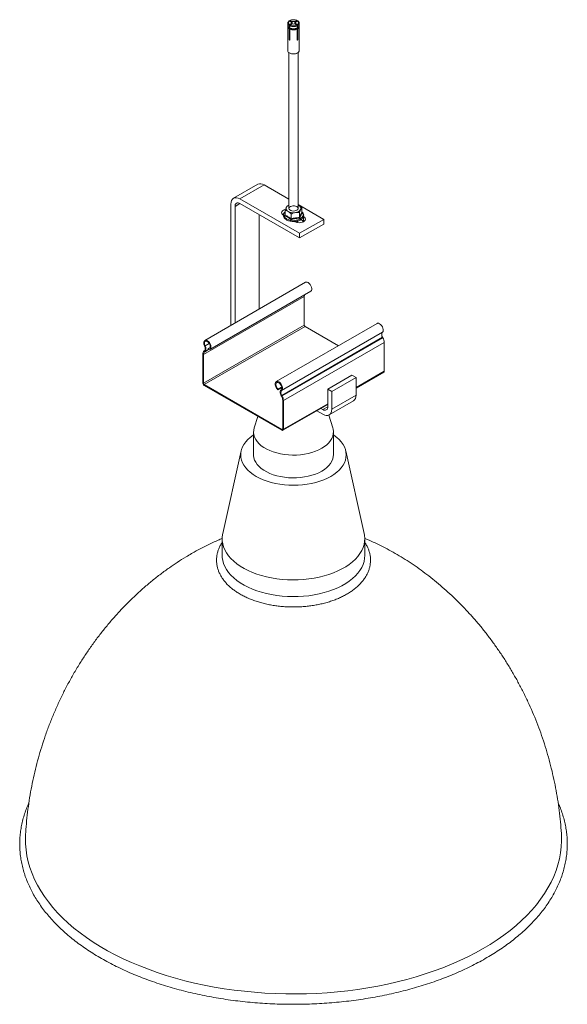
# Model space of a CAD drawing. Header units: millimetres. Extents: x 350 to 1728, y -323 to 1748.
# Tile 1 of 3: x 350 to 830, y -323 to 541. Entities that reach past the tile are written whole.
import ezdxf

# ---------------------------------------------------------------- set-up
doc = ezdxf.new("R2010")
doc.units = ezdxf.units.MM

msp = doc.modelspace()

# ---------------------------------------------------------------- linework, layer by layer
at = {"color": 7, "linetype": 'Continuous', "lineweight": 15}
for p, q in [((584.76, 537.79), (584.76, 535.82)), ((585.88, 533.99), (585.88, 535.96)), ((587.95, 538.83), (586.24, 539.82)), ((587.95, 537.56), (586.24, 536.57)), ((586.59, 539.61), (586.59, 540.02)), ((588.66, 539.23), (586.95, 540.22)), ((588.66, 537.15), (586.95, 536.16)), ((592.56, 540.22), (590.85, 539.23)), ((592.56, 536.16), (590.85, 537.15)), ((593.27, 539.82), (591.56, 538.83)), ((593.27, 536.57), (591.56, 537.56)), ((592.92, 540.02), (592.92, 539.61)), ((593.63, 535.96), (593.63, 533.99)), ((594.76, 535.82), (594.76, 537.79)), ((584.76, 534.85), (584.76, 513.78)), ((585.94, 533.94), (585.68, 534.15)), ((585.88, 523.71), (585.88, 533.03)), ((586.08, 533.83), (586.08, 533.42)), ((586.59, 535.55), (586.59, 533.58)), ((586.59, 532.62), (586.59, 523.3)), ((586.79, 533.01), (586.79, 533.42)), ((592.72, 533.42), (592.72, 533.01)), ((592.92, 533.58), (592.92, 535.55)), ((592.92, 523.3), (592.92, 532.62)), ((593.43, 533.83), (593.58, 533.94)), ((593.43, 533.42), (593.43, 533.83)), ((593.84, 534.15), (593.57, 533.94)), ((593.63, 533.03), (593.63, 523.71)), ((594.76, 513.78), (594.76, 534.85)), ((585.76, 512.05), (585.76, 375.29)), ((593.76, 375.29), (593.76, 512.05)), ((558.45, 396.45), (537.23, 384.21)), ((563.95, 395.91), (542.73, 383.66)), ((585.76, 383.32), (563.95, 395.91)), ((595.06, 353.45), (542.73, 383.66)), ((534.96, 379.17), (534.96, 272.78)), ((538.49, 274.82), (538.49, 377.13)), ((542.73, 379.58), (595.06, 349.37)), ((582.51, 372.35), (582.41, 372.26)), ((582.51, 369.22), (582.51, 373.52)), ((584.45, 377.7), (585.76, 378.27)), ((616.27, 365.7), (593.76, 378.7)), ((593.76, 378.25), (594.35, 377.95)), ((595.06, 367.28), (595.06, 371.58)), ((597.01, 371.46), (597.01, 375.76)), ((559.7, 287.07), (559.7, 369.78)), ((580.59, 369.58), (580.84, 369.73)), ((587.81, 366.16), (587.81, 370.46)), ((590.44, 363.87), (590.82, 363.66)), ((595.06, 353.45), (616.27, 365.7)), ((596.15, 365.48), (598.59, 364.07)), ((597.03, 371.36), (597.38, 371.11)), ((598.59, 364.07), (598.59, 368.15)), ((598.59, 364.07), (598.92, 363.86)), ((598.63, 363.7), (598.67, 364)), ((616.27, 361.62), (616.27, 365.7)), ((595.06, 349.37), (616.27, 361.62)), ((595.06, 349.37), (595.06, 353.45)), ((600.33, 310.53), (511.94, 259.5)), ((516.49, 251.62), (604.88, 302.64)), ((510.84, 247.13), (599.23, 298.16)), ((599.23, 272.97), (599.23, 298.16)), ((510.84, 221.95), (599.23, 272.97)), ((511.55, 220.72), (599.94, 271.75)), ((663.02, 274.34), (574.63, 223.31)), ((629.24, 254.84), (599.94, 271.75)), ((579.38, 215.57), (667.77, 266.6)), ((579.51, 211.16), (667.9, 262.19)), ((579.75, 210.73), (668.14, 261.75)), ((667.9, 262.19), (668.14, 261.75)), ((512.23, 254.8), (511.74, 254.62)), ((514.89, 252.29), (516.71, 253.35)), ((514.89, 252.29), (515.05, 251.49)), ((580.92, 206.68), (669.31, 257.7)), ((669.31, 257.7), (669.31, 232.52)), ((510.84, 247.13), (510.21, 247.5)), ((510.21, 222.32), (510.21, 247.5)), ((510.84, 221.95), (510.84, 247.13)), ((511.37, 250.2), (511.62, 250.35)), ((511.37, 250.2), (511.83, 249.43)), ((512.08, 249.58), (511.62, 250.35)), ((511.83, 249.43), (512.08, 249.58)), ((619.81, 216.69), (641.02, 228.93)), ((623.34, 214.64), (644.56, 226.89)), ((644.56, 226.89), (641.02, 228.93)), ((644.56, 217.59), (668.91, 231.65)), ((644.56, 211.38), (644.56, 226.89)), ((510.21, 222.32), (510.84, 221.95)), ((579.57, 181.45), (511.55, 220.72)), ((511.55, 220.72), (511.55, 219.99)), ((579.57, 180.72), (511.55, 219.99)), ((576.07, 216.26), (579.47, 218.23)), ((576.07, 216.26), (576.24, 216.88)), ((576.24, 216.88), (579.4, 218.7)), ((578.89, 216.32), (579.38, 215.57)), ((619.81, 216.69), (619.81, 201.17)), ((623.34, 214.64), (619.81, 216.69)), ((579.51, 211.16), (579.05, 210.92)), ((579.05, 210.92), (579.29, 210.49)), ((579.29, 210.49), (579.75, 210.73)), ((579.51, 211.16), (579.75, 210.73)), ((623.34, 199.13), (623.34, 214.64)), ((623.34, 199.13), (644.56, 211.38)), ((580.92, 206.68), (580.28, 207.04)), ((580.28, 207.04), (580.28, 181.86)), ((580.52, 180.63), (619.81, 203.3)), ((580.92, 206.68), (580.92, 181.5)), ((615.57, 198.72), (613.72, 199.79)), ((621.07, 194.09), (642.28, 206.34)), ((558.59, 192.83), (555.35, 182.78)), ((610.18, 197.75), (615.57, 194.64)), ((624.16, 182.78), (620.59, 193.86)), ((579.57, 180.72), (579.57, 181.45)), ((580.28, 181.86), (580.92, 181.5)), ((554.76, 179.08), (554.76, 159.07)), ((624.76, 159.07), (624.76, 179.08)), ((543.93, 162.48), (527.77, 90.03)), ((651.74, 90.03), (635.58, 162.48)), ((527.26, 85.42), (527.26, 70.72)), ((652.26, 70.72), (652.26, 85.42))]:
    msp.add_line(p, q, dxfattribs=at)
at = {"color": 8, "linetype": 'Continuous', "lineweight": 15}
for p, q in [((586.59, 524.12), (585.88, 523.71)), ((593.63, 523.71), (592.92, 524.12)), ((542.73, 379.58), (538.49, 377.13)), ((511.83, 249.43), (515.31, 251.43)), ((512.08, 249.58), (515.29, 251.44)), ((512.23, 254.8), (515.87, 256.9)), ((644.56, 218.23), (669.31, 232.52)), ((580.92, 181.5), (619.81, 203.95)), ((615.57, 198.72), (619.81, 201.17)), ((579.57, 181.45), (580.28, 181.86))]:
    msp.add_line(p, q, dxfattribs=at)
at = {"color": 7, "linetype": 'Continuous', "lineweight": 15, "flags": 128}
for points in [[(586.22, 511.74), (587.31, 511.26), (588.57, 510.97), (589.93, 510.89), (591.27, 511.03), (592.5, 511.37), (593.52, 511.88), (594.27, 512.54), (594.68, 513.29), (594.76, 513.78)], [(542.73, 383.66), (541.22, 384.36), (539.76, 384.7), (538.41, 384.64), (537.23, 384.21), (536.27, 383.4), (535.55, 382.26), (535.1, 380.84), (534.96, 379.17)], [(582.84, 374.58), (582.06, 374.37), (580.92, 373.86), (580.04, 373.21), (579.49, 372.44), (579.31, 371.62), (579.49, 370.8), (580.04, 370.03), (580.92, 369.37)], [(585.89, 375.89), (585.76, 375.21), (585.98, 374.53), (586.54, 373.92), (587.38, 373.44), (588.43, 373.11), (589.61, 372.99), (590.79, 373.06), (591.88, 373.34), (592.79, 373.79), (593.42, 374.37), (593.73, 375.04), (593.69, 375.72), (593.29, 376.37), (592.58, 376.93), (591.63, 377.34), (590.5, 377.56), (589.31, 377.59), (588.16, 377.41), (587.15, 377.04), (586.37, 376.52), (585.89, 375.89)], [(590.82, 363.66), (591.96, 363.15), (593.28, 362.84), (594.71, 362.73), (596.13, 362.84), (597.46, 363.15), (598.59, 363.66), (599.47, 364.32), (600.02, 365.08), (600.21, 365.9), (600.02, 366.73), (599.47, 367.49), (598.59, 368.15)], [(600.33, 310.53), (600.93, 310.72), (601.77, 310.66), (602.68, 310.26), (603.58, 309.56), (604.41, 308.62), (605.09, 307.52), (605.56, 306.34), (605.8, 305.18), (605.78, 304.14), (605.5, 303.29), (604.99, 302.71), (604.88, 302.64)], [(663.02, 274.34), (663.49, 274.52), (664.32, 274.5), (665.22, 274.15), (666.13, 273.5), (666.97, 272.6), (667.68, 271.52), (668.19, 270.34), (668.47, 269.17), (668.49, 268.1), (668.25, 267.22), (667.77, 266.6)], [(511.74, 254.62), (511.26, 255.79), (511.03, 256.95), (511.05, 258), (511.32, 258.85), (511.84, 259.43), (512.54, 259.7), (513.38, 259.63), (514.29, 259.23), (515.2, 258.54), (516.02, 257.6), (516.7, 256.5), (517.18, 255.32), (517.41, 254.16), (517.39, 253.11), (517.11, 252.27), (516.6, 251.69), (515.89, 251.42), (515.05, 251.49)], [(511.62, 250.35), (511.94, 250.63), (512.18, 251.02), (512.33, 251.49), (512.39, 252.05), (512.36, 252.65), (512.24, 253.3), (512.03, 253.96), (511.74, 254.62)], [(512.23, 254.8), (511.81, 255.87), (511.64, 256.9), (511.73, 257.79), (512.08, 258.46), (512.64, 258.83), (513.37, 258.86), (514.19, 258.56), (515, 257.95), (515.74, 257.09), (516.32, 256.08), (516.69, 255.01), (516.8, 254), (516.65, 253.15), (516.25, 252.55), (515.64, 252.25), (514.89, 252.29)], [(512.08, 249.58), (512.47, 249.93), (512.76, 250.4), (512.95, 250.98), (513.03, 251.65), (512.99, 252.4), (512.85, 253.19), (512.59, 254), (512.23, 254.8)], [(576.07, 216.26), (575.23, 217.17), (574.52, 218.25), (574.01, 219.42), (573.73, 220.59), (573.71, 221.66), (573.95, 222.54), (574.43, 223.17), (575.1, 223.49), (575.93, 223.48), (576.83, 223.13), (577.74, 222.48), (578.58, 221.57), (579.29, 220.49), (579.8, 219.32), (580.08, 218.15), (580.1, 217.08), (579.86, 216.2), (579.38, 215.57)], [(576.24, 216.88), (575.48, 217.71), (574.88, 218.7), (574.48, 219.77), (574.32, 220.79), (574.44, 221.67), (574.8, 222.32), (575.38, 222.66), (576.12, 222.66), (576.94, 222.33), (577.75, 221.7), (578.48, 220.82), (579.04, 219.8), (579.39, 218.74), (579.48, 217.74), (579.31, 216.9), (578.89, 216.32)], [(578.89, 216.32), (578.54, 215.93), (578.28, 215.42), (578.13, 214.8), (578.09, 214.09), (578.17, 213.33), (578.36, 212.53), (578.66, 211.72), (579.05, 210.92)], [(615.57, 194.64), (617.08, 193.94), (618.54, 193.6), (619.89, 193.66), (621.07, 194.09), (622.03, 194.9), (622.75, 196.03), (623.19, 197.46), (623.34, 199.13)], [(555.35, 182.78), (555.31, 182.64), (554.86, 180.61), (554.77, 178.57), (555.04, 176.53), (555.66, 174.51), (556.64, 172.54), (557.95, 170.64), (559.59, 168.83), (561.55, 167.12), (563.79, 165.53), (566.29, 164.09), (569.04, 162.79), (572, 161.67), (575.14, 160.72), (578.44, 159.96), (581.84, 159.4), (585.33, 159.04), (588.87, 158.88), (592.41, 158.93), (595.93, 159.19), (599.38, 159.65), (602.74, 160.32), (605.96, 161.17), (609.02, 162.21), (611.87, 163.42), (614.5, 164.79), (616.88, 166.31), (618.98, 167.96), (620.78, 169.72), (622.26, 171.58), (623.41, 173.52), (624.21, 175.51), (624.66, 177.54), (624.74, 179.59), (624.48, 181.63), (624.16, 182.78)], [(554.76, 176.48), (554.36, 176.22), (551.91, 174.37), (549.75, 172.41), (547.88, 170.35), (546.34, 168.2), (545.13, 165.98), (544.26, 163.7), (543.73, 161.4), (543.56, 159.07), (543.73, 156.75), (544.26, 154.44), (545.13, 152.17), (546.34, 149.95), (547.88, 147.8), (549.75, 145.74), (551.91, 143.78), (554.36, 141.93), (557.09, 140.21), (560.06, 138.64), (563.26, 137.23), (566.66, 135.98), (570.23, 134.9), (573.95, 134.01), (577.8, 133.31), (581.73, 132.81), (585.73, 132.5), (589.76, 132.4), (593.78, 132.5), (597.78, 132.81), (601.71, 133.31), (605.56, 134.01), (609.28, 134.9), (612.86, 135.98), (616.26, 137.23), (619.45, 138.64), (622.42, 140.21), (625.15, 141.93), (627.6, 143.78), (629.77, 145.74), (631.63, 147.8), (633.17, 149.95), (634.38, 152.17), (635.25, 154.44), (635.78, 156.75), (635.96, 159.07), (635.78, 161.4), (635.25, 163.7), (634.38, 165.98), (633.17, 168.2), (631.63, 170.35), (629.77, 172.41), (627.6, 174.37), (625.15, 176.22), (624.76, 176.48)], [(554.76, 159.07), (554.77, 158.56), (555.04, 156.52), (555.66, 154.51), (556.64, 152.54), (557.95, 150.64), (559.59, 148.82), (561.55, 147.11), (563.79, 145.53), (566.29, 144.08), (569.04, 142.79), (572, 141.66), (575.14, 140.71), (578.44, 139.95), (581.84, 139.39), (585.33, 139.03), (588.87, 138.88), (592.41, 138.93), (595.93, 139.19), (599.38, 139.65), (602.74, 140.31), (605.96, 141.16), (609.02, 142.2), (611.87, 143.41), (614.5, 144.79), (616.88, 146.31), (618.98, 147.95), (620.78, 149.72), (622.26, 151.58), (623.41, 153.52), (624.21, 155.51), (624.66, 157.54), (624.76, 159.07)], [(527.77, 90.03), (527.59, 89.17), (527.28, 86.45), (527.33, 83.72), (527.73, 80.99), (528.49, 78.3), (529.59, 75.64), (531.05, 73.05), (532.84, 70.52), (534.95, 68.08), (537.38, 65.73), (540.11, 63.5), (543.13, 61.4), (546.41, 59.43), (549.94, 57.61), (553.69, 55.95), (557.66, 54.46), (561.8, 53.15), (566.11, 52.02), (570.56, 51.09), (575.11, 50.35), (579.75, 49.81), (584.44, 49.47), (589.16, 49.34), (593.89, 49.42), (598.6, 49.7), (603.25, 50.19), (607.83, 50.88), (612.3, 51.77), (616.65, 52.85), (620.84, 54.12), (624.85, 55.56), (628.66, 57.18), (632.25, 58.96), (635.59, 60.89), (638.67, 62.96), (641.48, 65.16), (643.98, 67.48), (646.18, 69.9), (648.05, 72.41), (649.59, 74.99), (650.78, 77.63), (651.63, 80.32), (652.12, 83.03), (652.25, 85.76), (652.03, 88.49), (651.74, 90.03)], [(527.26, 70.72), (527.33, 69.02), (527.73, 66.3), (528.49, 63.6), (529.59, 60.95), (531.05, 58.35), (532.84, 55.82), (534.95, 53.38), (537.38, 51.03), (540.11, 48.8), (543.13, 46.7), (546.41, 44.73), (549.94, 42.91), (553.69, 41.26), (557.66, 39.77), (561.8, 38.45), (566.11, 37.32), (570.56, 36.39), (575.11, 35.65), (579.75, 35.11), (584.44, 34.77), (589.16, 34.65), (593.89, 34.72), (598.6, 35.01), (603.25, 35.49), (607.83, 36.18), (612.3, 37.07), (616.65, 38.15), (620.84, 39.42), (624.85, 40.87), (628.66, 42.48), (632.25, 44.26), (635.59, 46.19), (638.67, 48.27), (641.48, 50.47), (643.98, 52.78), (646.18, 55.2), (648.05, 57.71), (649.59, 60.29), (650.78, 62.93), (651.63, 65.62), (652.12, 68.34), (652.26, 70.72)], [(354.91, -173.39), (354.77, -177.01), (354.86, -182.27), (355.3, -187.52), (356.09, -192.76), (357.24, -197.98), (358.73, -203.17), (360.58, -208.33), (362.76, -213.43), (365.29, -218.49), (368.16, -223.48), (371.36, -228.41), (374.89, -233.26), (378.74, -238.03), (382.91, -242.71), (387.39, -247.29), (392.17, -251.77), (397.26, -256.13), (402.63, -260.38), (408.28, -264.51), (414.21, -268.51), (420.39, -272.37), (426.84, -276.09), (433.53, -279.66), (440.45, -283.09), (447.6, -286.35), (454.97, -289.45), (462.53, -292.38), (470.29, -295.15), (478.23, -297.73), (486.33, -300.14), (494.59, -302.36), (502.99, -304.4), (511.53, -306.25), (520.18, -307.9), (528.93, -309.36), (537.78, -310.62), (546.71, -311.69), (555.7, -312.55), (564.74, -313.21), (573.82, -313.67), (582.92, -313.93), (592.03, -313.98), (601.14, -313.82), (610.24, -313.47), (619.3, -312.91), (628.32, -312.14), (637.28, -311.18), (646.17, -310.02), (654.97, -308.66), (663.67, -307.1), (672.27, -305.35), (680.74, -303.4), (689.07, -301.27), (697.26, -298.96), (705.28, -296.46), (713.13, -293.79), (720.79, -290.94), (728.25, -287.92), (735.51, -284.74), (742.55, -281.39), (749.36, -277.9), (755.93, -274.25), (762.24, -270.46), (768.3, -266.53), (774.09, -262.46), (779.61, -258.27), (784.83, -253.96), (789.77, -249.54), (794.4, -245.01), (798.73, -240.38), (802.74, -235.65), (806.43, -230.84), (809.79, -225.95), (812.83, -220.99), (815.53, -215.97), (817.89, -210.89), (819.9, -205.75), (821.57, -200.58), (822.89, -195.38), (823.86, -190.14), (824.48, -184.9), (824.75, -179.64), (824.66, -174.38), (824.6, -173.39)]]:
    msp.add_lwpolyline(points, dxfattribs=at)
at = {"color": 8, "linetype": 'Continuous', "lineweight": 15, "flags": 128}
for points in [[(581.5, 371.02), (581.22, 370), (581.32, 368.97), (581.78, 367.97), (582.59, 367.06), (583.72, 366.25), (585.1, 365.61), (586.69, 365.14), (588.42, 364.87), (590.2, 364.82), (591.97, 364.98), (593.63, 365.35), (595.13, 365.91), (596.4, 366.64), (597.37, 367.5), (598.01, 368.46), (598.29, 369.48), (598.19, 370.51), (597.73, 371.51), (597.01, 372.35)], [(582.41, 372.26), (582.14, 371.98), (581.5, 371.02)], [(598.07, 364.37), (597.8, 363.43), (597.71, 363.24)]]:
    msp.add_lwpolyline(points, dxfattribs=at)
at = {"color": 8, "linetype": 'Continuous', "lineweight": 15}
for centre, radius, start, end in [((586.98, 537.89), 2.22, 181.67114, 240.55198), ((592.43, 537.97), 2.34, 300.86277, 354.52855)]:
    msp.add_arc(centre, radius, start, end, dxfattribs=at)
at = {"color": 7, "linetype": 'Continuous', "lineweight": 15}
for centre, radius, start, end in [((587.07, 535.99), 2.32, 184.19304, 239.22738), ((587.14, 538.19), 1.85, 119.02923, 240.97075), ((589.76, 533.66), 7.14, 66.82492, 113.17508), ((589.76, 542.73), 7.14, 246.82493, 293.17505), ((588.47, 538.19), 0.817, 129.1864, 230.81364), ((588.6, 538.06), 0.859, 131.89632, 171.00104), ((589.76, 535.96), 3.45, 71.46936, 108.53062), ((589.76, 540.42), 3.45, 251.46931, 288.53068), ((589.76, 535.97), 3.3, 71.89904, 108.101), ((590.91, 538.06), 0.859, 8.99855, 48.10372), ((591.04, 538.19), 0.817, 309.18628, 50.81377), ((592.37, 538.19), 1.85, 299.02931, 60.97076), ((592.44, 535.99), 2.32, 300.77259, 355.80702), ((586.9, 534.89), 2.12, 167.75929, 241.45936), ((587.01, 535.02), 2.16, 174.34129, 240.23811), ((587.29, 535.37), 2.3, 193.64267, 238.1308), ((589.76, 542.8), 7.91, 246.40959, 293.5904), ((589.76, 540.83), 7.91, 246.40959, 293.5904), ((589.76, 539.86), 7.91, 246.40959, 293.5904), ((589.76, 540.67), 7.79, 246.46934, 293.53065), ((589.76, 539.87), 7.79, 246.46934, 293.53065), ((589.76, 540.29), 7.48, 246.62733, 293.37265), ((589.76, 539.88), 7.48, 246.62733, 293.37265), ((592.22, 535.37), 2.3, 301.86962, 346.35685), ((592.54, 534.99), 2.12, 298.99356, 6.42705), ((592.57, 534.91), 2.16, 299.33399, 11.4473), ((587.24, 514.01), 2.49, 185.38282, 245.93734), ((589.75, 518.24), 7.4, 242.11056, 298.23076), ((560.72, 391.41), 5.53, 54.38247, 114.30716), ((541.08, 377.55), 2.62, 50.7967, 189.21401), ((586.17, 375.31), 2.86, 160.53899, 249.25795), ((587.39, 374.08), 4.48, 111.37896, 150.78833), ((589.75, 381.5), 9.98, 242.64283, 279.7711), ((591.08, 377.59), 5.93, 273.4334, 326.56123), ((593.34, 375.27), 2.86, 340.53899, 69.25791), ((591.48, 365.13), 2.37, 295.48538, 341.80942), ((602.78, 298.23), 3.55, 158.55338, 181.12223), ((600.77, 273.04), 1.54, 182.60562, 237.39432), ((670.82, 264.48), 3.72, 145.23623, 218.04572), ((660.72, 257.42), 8.59, 1.87735, 30.28284), ((513.26, 247.78), 3.07, 128.00993, 185.25614), ((513.44, 247.37), 2.61, 128.00989, 185.25616), ((668.4, 232.41), 0.911, 304.05736, 7.25454), ((513.12, 222.45), 2.92, 182.60549, 237.39447), ((512.38, 222.02), 1.54, 182.60562, 237.39432), ((582.43, 213.45), 3.72, 145.23623, 218.04572), ((572.99, 206.81), 7.3, 1.87726, 30.28303), ((572.34, 206.4), 8.59, 1.87735, 30.28284), ((639.32, 210.71), 5.27, 304.05726, 7.25492), ((617.22, 200.75), 2.62, 230.79672, 9.21404), ((579.85, 181.79), 0.437, 230.79727, 9.21348), ((580.1, 181.36), 0.83, 230.79677, 9.21398)]:
    msp.add_arc(centre, radius, start, end, dxfattribs=at)
for points, knots in [([(586.01, 539.86), (585.87, 539.75), (585.45, 539.43), (585, 538.83), (584.74, 538.23), (584.78, 537.91), (584.79, 537.84)], [0, 0, 0, 0, 0.200599, 0.579758, 0.909525, 1, 1, 1, 1]), ([(586.24, 536.57), (586.2, 536.54), (586.12, 536.49), (586.01, 536.36), (585.93, 536.21), (585.89, 536.07), (585.89, 535.99), (585.88, 535.96)], [0, 0, 0, 0, 0.216243, 0.432518, 0.648093, 0.862491, 1, 1, 1, 1]), ([(585.98, 539.83), (586, 539.84), (586.05, 539.87), (586.15, 539.86), (586.21, 539.83), (586.24, 539.82)], [0, 0, 0, 0, 0.3272025, 0.7287236, 1, 1, 1, 1]), ([(586.95, 540.22), (586.91, 540.24), (586.83, 540.28), (586.72, 540.27), (586.64, 540.21), (586.6, 540.12), (586.59, 540.05), (586.59, 540.02)], [0, 0, 0, 0, 0.216241, 0.432517, 0.648094, 0.862491, 1, 1, 1, 1]), ([(586.59, 535.55), (586.6, 535.6), (586.6, 535.69), (586.66, 535.85), (586.75, 536), (586.85, 536.1), (586.92, 536.15), (586.95, 536.16)], [0, 0, 0, 0, 0.2132623, 0.4265022, 0.6401952, 0.8549246, 1, 1, 1, 1]), ([(590.1, 540.86), (590.03, 540.87), (589.55, 540.92), (588.64, 540.83), (587.53, 540.61), (586.93, 540.35), (586.66, 540.23)], [0, 0, 0, 0, 0.055357, 0.397171, 0.739928, 1, 1, 1, 1]), ([(587.92, 537.65), (587.95, 537.92), (587.98, 538.27), (588.02, 538.62), (588.02, 538.69)], [0, 0, 0, 0, 0.773085, 1, 1, 1, 1]), ([(587.95, 538.83), (587.96, 538.82), (587.98, 538.81), (588, 538.78), (588.02, 538.75), (588.03, 538.72), (588.02, 538.7), (588.02, 538.69)], [0, 0, 0, 0, 0.209227, 0.418584, 0.625171, 0.825768, 1, 1, 1, 1]), ([(588.02, 537.51), (588.02, 537.52), (588.02, 537.54), (588.02, 537.56), (588, 537.57), (587.98, 537.57), (587.96, 537.56), (587.95, 537.56)], [0, 0, 0, 0, 0.193096, 0.386111, 0.581165, 0.781618, 1, 1, 1, 1]), ([(588.02, 537.51), (588.02, 537.42), (587.99, 537.16), (587.97, 536.91), (587.96, 536.75)], [0, 0, 0, 0, 0.3601998, 1, 1, 1, 1]), ([(588.73, 539.1), (588.72, 539.02), (588.66, 538.35), (588.59, 537.67), (588.53, 537.08)], [0, 0, 0, 0, 0.1168, 1, 1, 1, 1]), ([(588.73, 539.1), (588.73, 539.11), (588.73, 539.13), (588.72, 539.16), (588.71, 539.19), (588.68, 539.22), (588.67, 539.23), (588.66, 539.23)], [0, 0, 0, 0, 0.1930947, 0.3861069, 0.5811597, 0.7816175, 1, 1, 1, 1]), ([(592.85, 540.23), (592.67, 540.31), (592.15, 540.54), (591.22, 540.79), (590.45, 540.84), (590.1, 540.86)], [0, 0, 0, 0, 0.223899, 0.646475, 1, 1, 1, 1]), ([(590.85, 539.23), (590.84, 539.23), (590.83, 539.22), (590.81, 539.19), (590.79, 539.16), (590.78, 539.13), (590.78, 539.11), (590.78, 539.1)], [0, 0, 0, 0, 0.209224, 0.418585, 0.625169, 0.825768, 1, 1, 1, 1]), ([(590.98, 537.08), (590.92, 537.64), (590.86, 538.32), (590.79, 538.99), (590.78, 539.1)], [0, 0, 0, 0, 0.8366448, 1, 1, 1, 1]), ([(591.49, 538.69), (591.49, 538.7), (591.49, 538.72), (591.5, 538.75), (591.51, 538.78), (591.53, 538.81), (591.55, 538.82), (591.56, 538.83)], [0, 0, 0, 0, 0.193096, 0.386111, 0.581165, 0.781618, 1, 1, 1, 1]), ([(591.49, 538.69), (591.5, 538.58), (591.53, 538.25), (591.57, 537.91), (591.59, 537.68)], [0, 0, 0, 0, 0.325714, 1, 1, 1, 1]), ([(591.56, 537.56), (591.55, 537.56), (591.53, 537.57), (591.51, 537.57), (591.5, 537.56), (591.49, 537.54), (591.49, 537.52), (591.49, 537.51)], [0, 0, 0, 0, 0.2092303, 0.41859, 0.6251651, 0.8257657, 1, 1, 1, 1]), ([(591.56, 536.75), (591.54, 536.91), (591.52, 537.17), (591.5, 537.42), (591.49, 537.51)], [0, 0, 0, 0, 0.655818, 1, 1, 1, 1]), ([(592.92, 540.02), (592.92, 540.06), (592.91, 540.15), (592.85, 540.24), (592.76, 540.28), (592.66, 540.27), (592.59, 540.24), (592.56, 540.22)], [0, 0, 0, 0, 0.2132623, 0.4265022, 0.6401952, 0.8549246, 1, 1, 1, 1]), ([(592.56, 536.16), (592.6, 536.14), (592.69, 536.08), (592.79, 535.95), (592.87, 535.8), (592.91, 535.66), (592.92, 535.58), (592.92, 535.55)], [0, 0, 0, 0, 0.216242, 0.432518, 0.648092, 0.862491, 1, 1, 1, 1]), ([(593.27, 539.82), (593.31, 539.83), (593.39, 539.87), (593.48, 539.87), (593.52, 539.84), (593.53, 539.83)], [0, 0, 0, 0, 0.403477, 0.807016, 1, 1, 1, 1]), ([(593.63, 535.96), (593.62, 536.01), (593.62, 536.1), (593.55, 536.26), (593.47, 536.4), (593.37, 536.51), (593.3, 536.55), (593.27, 536.57)], [0, 0, 0, 0, 0.213263, 0.426503, 0.640197, 0.854928, 1, 1, 1, 1]), ([(594.72, 537.73), (594.72, 537.94), (594.72, 538.4), (594.36, 539.09), (593.9, 539.57), (593.57, 539.81), (593.5, 539.86)], [0, 0, 0, 0, 0.248771, 0.57634, 0.911195, 1, 1, 1, 1]), ([(585.88, 533.99), (585.89, 533.98), (585.89, 533.97), (585.9, 533.95), (585.92, 533.94), (585.93, 533.94), (585.94, 533.94)], [0, 0, 0, 0, 0.247415, 0.494972, 0.743025, 1, 1, 1, 1]), ([(585.94, 533.14), (585.93, 533.13), (585.92, 533.12), (585.9, 533.09), (585.89, 533.05), (585.89, 533.04), (585.88, 533.03)], [0, 0, 0, 0, 0.25013, 0.500328, 0.749616, 1, 1, 1, 1]), ([(585.94, 533.94), (585.94, 533.94), (585.96, 533.95), (586, 533.96), (586.04, 533.94), (586.07, 533.9), (586.08, 533.86), (586.08, 533.83), (586.08, 533.83)], [0, 0, 0, 0, 0.0098833, 0.2606055, 0.5108727, 0.6683514, 0.9154433, 1, 1, 1, 1]), ([(586.08, 533.42), (586.08, 533.4), (586.08, 533.37), (586.06, 533.31), (586.03, 533.24), (585.99, 533.18), (585.95, 533.15), (585.94, 533.14)], [0, 0, 0, 0, 0.179445, 0.33193, 0.580447, 0.828939, 1, 1, 1, 1]), ([(586.65, 533.54), (586.64, 533.53), (586.62, 533.53), (586.61, 533.54), (586.59, 533.56), (586.59, 533.58), (586.59, 533.58)], [0, 0, 0, 0, 0.25013, 0.500328, 0.749616, 1, 1, 1, 1]), ([(586.59, 532.62), (586.59, 532.63), (586.59, 532.65), (586.61, 532.68), (586.62, 532.71), (586.64, 532.72), (586.65, 532.73)], [0, 0, 0, 0, 0.247599, 0.495123, 0.743142, 1, 1, 1, 1]), ([(586.65, 532.73), (586.65, 532.73), (586.67, 532.75), (586.71, 532.79), (586.75, 532.85), (586.77, 532.92), (586.79, 532.97), (586.79, 533), (586.79, 533.01)], [0, 0, 0, 0, 0.009903, 0.260601, 0.510938, 0.668423, 0.91544, 1, 1, 1, 1]), ([(586.79, 533.42), (586.79, 533.43), (586.79, 533.46), (586.78, 533.48), (586.77, 533.49)], [0, 0, 0, 0, 0.6251766, 1, 1, 1, 1]), ([(592.72, 533.01), (592.73, 533), (592.73, 532.96), (592.75, 532.89), (592.78, 532.83), (592.82, 532.77), (592.85, 532.74), (592.86, 532.73)], [0, 0, 0, 0, 0.137938, 0.384679, 0.631921, 0.785933, 1, 1, 1, 1]), ([(592.92, 533.58), (592.92, 533.58), (592.92, 533.56), (592.91, 533.54), (592.89, 533.53), (592.87, 533.53), (592.86, 533.54)], [0, 0, 0, 0, 0.247416, 0.494974, 0.74303, 1, 1, 1, 1]), ([(592.86, 532.73), (592.87, 532.72), (592.89, 532.71), (592.91, 532.68), (592.92, 532.65), (592.92, 532.63), (592.92, 532.62)], [0, 0, 0, 0, 0.250126, 0.50033, 0.749619, 1, 1, 1, 1]), ([(593.43, 533.83), (593.43, 533.84), (593.43, 533.87), (593.45, 533.92), (593.49, 533.94), (593.53, 533.95), (593.56, 533.95), (593.57, 533.94)], [0, 0, 0, 0, 0.137934, 0.38475, 0.631983, 0.78594, 1, 1, 1, 1]), ([(593.57, 533.14), (593.57, 533.14), (593.55, 533.16), (593.52, 533.19), (593.47, 533.25), (593.44, 533.33), (593.43, 533.39), (593.43, 533.41), (593.43, 533.42)], [0, 0, 0, 0, 0.0558672, 0.2145682, 0.4636074, 0.7126592, 0.9606854, 1, 1, 1, 1]), ([(593.57, 533.94), (593.58, 533.94), (593.59, 533.94), (593.61, 533.95), (593.63, 533.97), (593.63, 533.98), (593.63, 533.99)], [0, 0, 0, 0, 0.250126, 0.50033, 0.749619, 1, 1, 1, 1]), ([(593.63, 533.03), (593.63, 533.04), (593.63, 533.05), (593.61, 533.09), (593.59, 533.12), (593.58, 533.13), (593.57, 533.14)], [0, 0, 0, 0, 0.2476, 0.495125, 0.743148, 1, 1, 1, 1]), ([(586.59, 523.3), (586.59, 523.26), (586.58, 523.17), (586.51, 523.08), (586.42, 523.04), (586.3, 523.04), (586.18, 523.11), (586.07, 523.21), (585.97, 523.35), (585.91, 523.51), (585.89, 523.63), (585.89, 523.7), (585.88, 523.71)], [0, 0, 0, 0, 0.107012, 0.214004, 0.321329, 0.428882, 0.536068, 0.642874, 0.749873, 0.857331, 0.964821, 1, 1, 1, 1]), ([(593.63, 523.71), (593.62, 523.66), (593.62, 523.57), (593.56, 523.41), (593.48, 523.26), (593.37, 523.14), (593.25, 523.06), (593.13, 523.03), (593.03, 523.06), (592.95, 523.14), (592.92, 523.23), (592.92, 523.29), (592.92, 523.3)], [0, 0, 0, 0, 0.107012, 0.214003, 0.321328, 0.428883, 0.536068, 0.642875, 0.749873, 0.857331, 0.964821, 1, 1, 1, 1]), ([(581.15, 370.77), (581.07, 370.58), (580.86, 370.06), (580.76, 369.15), (580.95, 368.11), (581.45, 367.14), (582.23, 366.25), (583.27, 365.46), (584.55, 364.79), (586.02, 364.29), (587.62, 363.96), (589.29, 363.81), (590.98, 363.86), (592.63, 364.09), (594.18, 364.5), (595.58, 365.08), (596.77, 365.82), (597.73, 366.69), (598.39, 367.68), (598.72, 368.74), (598.72, 369.81), (598.39, 370.82), (597.87, 371.67), (597.37, 372.12), (597.16, 372.3)], [0, 0, 0, 0, 0.026052, 0.072101, 0.11735, 0.162492, 0.208579, 0.25588, 0.303876, 0.352006, 0.400051, 0.448015, 0.495954, 0.543932, 0.592006, 0.640253, 0.688729, 0.7374, 0.785791, 0.833096, 0.878907, 0.924044, 0.969465, 1, 1, 1, 1]), ([(582.03, 371.99), (581.85, 371.8), (581.48, 371.43), (581.26, 370.99), (581.15, 370.77)], [0, 0, 0, 0, 0.486997, 1, 1, 1, 1]), ([(583.48, 376.26), (583.44, 376.17), (583.13, 375.49), (582.8, 374.51), (582.53, 373.6), (582.51, 373.52)], [0, 0, 0, 0, 0.127944, 0.9273557, 1, 1, 1, 1]), ([(585.16, 372.64), (584.46, 372.96), (583.55, 373.38), (582.7, 373.49), (582.51, 373.52)], [0, 0, 0, 0, 0.7690071, 1, 1, 1, 1]), ([(584.45, 377.7), (584.37, 377.63), (584.06, 377.33), (583.72, 376.72), (583.48, 376.26)], [0, 0, 0, 0, 0.263898, 1, 1, 1, 1]), ([(587.81, 370.46), (587.44, 370.83), (586.69, 371.58), (585.78, 372.27), (585.27, 372.58), (585.16, 372.64)], [0, 0, 0, 0, 0.4347944, 0.8798478, 1, 1, 1, 1]), ([(591.44, 371.67), (590.48, 371.44), (589.24, 371.14), (588.08, 370.58), (587.81, 370.46)], [0, 0, 0, 0, 0.769007, 1, 1, 1, 1]), ([(595.06, 371.58), (594.56, 371.65), (593.53, 371.81), (592.29, 371.79), (591.59, 371.69), (591.44, 371.67)], [0, 0, 0, 0, 0.4347937, 0.8798473, 1, 1, 1, 1]), ([(593.76, 378.23), (593.85, 378.2), (594.04, 378.13), (594.24, 378.01), (594.35, 377.95)], [0, 0, 0, 0, 0.453481, 1, 1, 1, 1]), ([(594.35, 377.95), (595.05, 377.46), (595.96, 376.83), (596.81, 375.96), (597.01, 375.76)], [0, 0, 0, 0, 0.769007, 1, 1, 1, 1]), ([(596.03, 374.32), (595.99, 374.23), (595.68, 373.55), (595.36, 372.57), (595.09, 371.65), (595.06, 371.58)], [0, 0, 0, 0, 0.127944, 0.927355, 1, 1, 1, 1]), ([(597.01, 375.76), (596.92, 375.68), (596.61, 375.39), (596.28, 374.78), (596.03, 374.32)], [0, 0, 0, 0, 0.263898, 1, 1, 1, 1]), ([(582.51, 369.22), (582.5, 369.18), (582.49, 369.09), (582.41, 368.96), (582.29, 368.84), (582.19, 368.78), (582.13, 368.75), (582.13, 368.75)], [0, 0, 0, 0, 0.236175, 0.471365, 0.732413, 0.993145, 1, 1, 1, 1]), ([(587.71, 365.53), (587.49, 365.71), (586.38, 366.58), (584.51, 367.82), (582.86, 368.47), (582.13, 368.75)], [0, 0, 0, 0, 0.120964, 0.606826, 1, 1, 1, 1]), ([(582.51, 369.22), (583.38, 368.86), (585.15, 368.12), (586.91, 366.82), (587.81, 366.16)], [0, 0, 0, 0, 0.492171, 1, 1, 1, 1]), ([(595.34, 366.71), (595.03, 366.71), (593.5, 366.71), (590.92, 366.46), (588.71, 365.82), (587.71, 365.53)], [0, 0, 0, 0, 0.120964, 0.606826, 1, 1, 1, 1]), ([(587.71, 365.53), (587.71, 365.53), (587.73, 365.58), (587.76, 365.69), (587.79, 365.85), (587.81, 366.02), (587.81, 366.11), (587.81, 366.16)], [0, 0, 0, 0, 0.006855, 0.267587, 0.528634, 0.763825, 1, 1, 1, 1]), ([(587.81, 366.16), (589, 366.48), (591.42, 367.14), (593.84, 367.23), (595.06, 367.28)], [0, 0, 0, 0, 0.49217, 1, 1, 1, 1]), ([(595.06, 367.28), (595.38, 368.1), (596.03, 369.78), (596.68, 370.9), (597.01, 371.46)], [0, 0, 0, 0, 0.49217, 1, 1, 1, 1]), ([(595.34, 366.71), (595.34, 366.71), (595.3, 366.75), (595.22, 366.84), (595.14, 366.99), (595.08, 367.14), (595.07, 367.23), (595.06, 367.28)], [0, 0, 0, 0, 0.0068546, 0.2675875, 0.5286355, 0.763824, 1, 1, 1, 1]), ([(597.38, 371.11), (597.3, 370.98), (596.88, 370.33), (596.17, 368.99), (595.6, 367.42), (595.34, 366.71)], [0, 0, 0, 0, 0.120964, 0.606826, 1, 1, 1, 1]), ([(597.38, 371.11), (597.38, 371.11), (597.33, 371.12), (597.22, 371.15), (597.11, 371.23), (597.02, 371.34), (597.01, 371.42), (597.01, 371.46)], [0, 0, 0, 0, 0.006855, 0.267587, 0.528634, 0.763825, 1, 1, 1, 1]), ([(527.37, 85.73), (526.15, 85.24), (522.56, 83.78), (516.65, 81.06), (509.63, 77.58), (504.16, 74.63), (501.04, 72.84), (500.22, 72.37)], [0, 0, 0, 0, 0.130549, 0.386842, 0.646087, 0.906413, 1, 1, 1, 1]), ([(527.26, 82.29), (526.94, 81.83), (526.02, 80.48), (524.83, 78.15), (523.68, 75.33), (522.86, 72.47), (522.37, 69.6), (522.2, 66.73), (522.35, 63.86), (522.82, 61.03), (523.59, 58.23), (524.67, 55.47), (526.06, 52.77), (527.74, 50.13), (529.73, 47.56), (532, 45.09), (534.56, 42.72), (537.38, 40.47), (540.46, 38.34), (543.77, 36.35), (547.29, 34.51), (551.01, 32.83), (554.91, 31.31), (558.97, 29.96), (563.17, 28.78), (567.48, 27.78), (571.9, 26.96), (576.4, 26.32), (580.95, 25.87), (585.55, 25.61), (590.16, 25.53), (594.78, 25.64), (599.37, 25.94), (603.91, 26.42), (608.4, 27.09), (612.8, 27.95), (617.09, 28.98), (621.26, 30.19), (625.29, 31.57), (629.17, 33.12), (632.86, 34.83), (636.36, 36.7), (639.64, 38.72), (642.69, 40.89), (645.5, 43.2), (648.04, 45.63), (650.29, 48.17), (652.25, 50.82), (653.89, 53.55), (655.22, 56.34), (656.22, 59.18), (656.9, 62.05), (657.25, 64.92), (657.28, 67.79), (657, 70.65), (656.4, 73.47), (655.5, 76.25), (654.27, 78.98), (653.18, 81.01), (652.41, 82.09), (652.26, 82.31)], [0, 0, 0, 0, 0.009209, 0.026828, 0.044246, 0.061458, 0.078486, 0.095375, 0.112189, 0.128988, 0.145831, 0.162785, 0.179896, 0.197193, 0.21468, 0.23234, 0.250143, 0.268051, 0.286028, 0.304042, 0.322069, 0.34009, 0.358095, 0.376082, 0.394048, 0.411995, 0.429924, 0.447838, 0.465742, 0.483638, 0.50153, 0.519421, 0.537316, 0.555217, 0.573128, 0.591054, 0.608997, 0.626962, 0.644951, 0.662967, 0.681011, 0.699082, 0.717175, 0.735281, 0.753379, 0.77144, 0.789431, 0.807309, 0.825033, 0.842567, 0.859895, 0.877023, 0.893984, 0.910832, 0.927636, 0.944445, 0.961329, 0.978346, 0.995535, 1, 1, 1, 1]), ([(824.6, -173.39), (824.59, -173.28), (824.42, -169.81), (823.81, -162.99), (822.72, -152.95), (821.3, -142.97), (819.57, -133.06), (817.55, -123.24), (815.22, -113.51), (812.61, -103.88), (809.71, -94.37), (806.53, -84.98), (803.07, -75.73), (799.34, -66.62), (795.35, -57.67), (791.1, -48.89), (786.61, -40.28), (781.87, -31.85), (776.9, -23.62), (771.72, -15.6), (766.32, -7.79), (760.72, -0.21), (754.93, 7.15), (748.96, 14.26), (742.82, 21.13), (736.53, 27.74), (730.11, 34.08), (723.55, 40.15), (716.89, 45.95), (710.13, 51.46), (703.29, 56.68), (696.39, 61.61), (689.43, 66.24), (682.44, 70.57), (675.43, 74.61), (668.41, 78.34), (661.38, 81.75), (655.96, 84.22), (652.85, 85.46), (652.11, 85.75)], [0, 0, 0, 0, 0.0009522, 0.0313578, 0.0617097, 0.0920042, 0.1222377, 0.1524063, 0.1825059, 0.2125324, 0.2424813, 0.2723475, 0.3021262, 0.3318118, 0.3613984, 0.3908797, 0.4202489, 0.4494985, 0.4786206, 0.5076065, 0.5364471, 0.5651322, 0.5936511, 0.6219923, 0.6501435, 0.6780914, 0.7058225, 0.733322, 0.7605751, 0.7875663, 0.8142802, 0.8407015, 0.8668158, 0.8926093, 0.9180699, 0.943187, 0.9679509, 0.9923502, 1, 1, 1, 1]), ([(500.22, 72.37), (498.65, 71.45), (494.47, 69), (488.03, 64.91), (480.65, 59.89), (473.34, 54.54), (465.89, 48.67), (458.58, 42.49), (451.42, 36), (444.44, 29.22), (437.64, 22.16), (431.04, 14.83), (424.65, 7.24), (418.49, -0.6), (412.56, -8.67), (406.88, -16.96), (401.46, -25.46), (396.3, -34.16), (391.42, -43.05), (386.81, -52.1), (382.49, -61.32), (378.47, -70.68), (374.74, -80.18), (371.31, -89.79), (368.19, -99.52), (365.38, -109.34), (362.88, -119.25), (360.69, -129.23), (358.82, -139.27), (357.26, -149.36), (356.05, -159.49), (355.27, -167.5), (355.02, -172.14), (354.95, -173.39)], [0, 0, 0, 0, 0.018995, 0.050542, 0.079261, 0.111501, 0.144036, 0.17677, 0.209688, 0.242774, 0.276013, 0.30939, 0.342887, 0.376491, 0.410186, 0.44396, 0.477801, 0.511697, 0.545638, 0.579614, 0.613617, 0.647639, 0.681672, 0.715711, 0.749748, 0.783778, 0.817797, 0.851799, 0.885779, 0.919734, 0.953659, 0.98755, 1, 1, 1, 1]), ([(357.83, -146.07), (357.13, -147.69), (355.7, -150.96), (353.94, -155.96), (352.46, -161.04), (351.3, -166.14), (350.45, -171.25), (349.92, -176.38), (349.71, -181.52), (349.81, -186.65), (350.23, -191.77), (350.96, -196.88), (352.01, -201.97), (353.37, -207.04), (355.05, -212.07), (357.03, -217.06), (359.32, -222.01), (361.92, -226.91), (364.82, -231.75), (368.02, -236.53), (371.52, -241.23), (375.31, -245.86), (379.38, -250.4), (383.73, -254.85), (388.36, -259.2), (393.25, -263.45), (398.41, -267.59), (403.82, -271.61), (409.47, -275.51), (415.36, -279.29), (421.48, -282.93), (427.83, -286.45), (434.38, -289.82), (441.14, -293.05), (448.09, -296.13), (455.23, -299.06), (462.54, -301.83), (470.02, -304.45), (477.65, -306.91), (485.43, -309.2), (493.35, -311.32), (501.39, -313.28), (509.55, -315.06), (517.81, -316.67), (526.17, -318.1), (534.6, -319.36), (543.11, -320.43), (551.68, -321.33), (560.3, -322.04), (568.96, -322.57), (577.65, -322.92), (586.35, -323.08), (595.06, -323.06), (603.75, -322.86), (612.43, -322.47), (621.09, -321.9), (629.7, -321.15), (638.25, -320.21), (646.75, -319.1), (655.17, -317.81), (663.5, -316.33), (671.74, -314.69), (679.88, -312.87), (687.89, -310.88), (695.78, -308.71), (703.53, -306.39), (711.13, -303.9), (718.57, -301.24), (725.85, -298.44), (732.95, -295.47), (739.86, -292.36), (746.57, -289.1), (753.08, -285.69), (759.38, -282.15), (765.45, -278.48), (771.3, -274.67), (776.9, -270.74), (782.26, -266.68), (787.37, -262.51), (792.21, -258.23), (796.79, -253.85), (801.09, -249.37), (805.11, -244.8), (808.84, -240.14), (812.28, -235.4), (815.42, -230.58), (818.26, -225.71), (820.8, -220.77), (823.02, -215.79), (824.93, -210.76), (826.53, -205.7), (827.81, -200.61), (828.78, -195.5), (829.43, -190.37), (829.76, -185.24), (829.78, -180.11), (829.48, -174.98), (828.86, -169.86), (827.93, -164.76), (826.69, -159.69), (825.13, -154.64), (823.48, -150.13), (822.22, -147.33), (821.7, -146.17)], [0, 0, 0, 0, 0.009623, 0.019492, 0.029339, 0.039168, 0.04898, 0.058779, 0.068567, 0.07835, 0.088132, 0.097917, 0.107708, 0.117512, 0.12733, 0.137165, 0.14702, 0.156895, 0.166789, 0.176702, 0.186632, 0.196578, 0.206537, 0.216508, 0.226488, 0.236475, 0.246468, 0.256466, 0.266465, 0.276467, 0.286468, 0.29647, 0.306471, 0.31647, 0.326469, 0.336465, 0.346459, 0.356452, 0.366443, 0.376432, 0.386419, 0.396404, 0.406388, 0.416371, 0.426352, 0.436332, 0.446311, 0.456289, 0.466266, 0.476243, 0.486219, 0.496195, 0.506171, 0.516147, 0.526123, 0.5361, 0.546077, 0.556055, 0.566033, 0.576013, 0.585994, 0.595976, 0.605959, 0.615944, 0.625931, 0.63592, 0.64591, 0.655903, 0.665898, 0.675895, 0.685894, 0.695895, 0.705898, 0.715903, 0.72591, 0.735918, 0.745925, 0.755933, 0.765939, 0.775942, 0.785941, 0.795935, 0.80592, 0.815896, 0.825861, 0.835811, 0.845744, 0.85566, 0.865556, 0.875432, 0.885288, 0.895124, 0.904942, 0.914745, 0.924537, 0.934321, 0.944103, 0.953886, 0.963675, 0.973473, 0.983285, 0.993114, 1, 1, 1, 1])]:
    msp.add_open_spline(points, degree=3, knots=knots, dxfattribs=at)
at = {"color": 8, "linetype": 'Continuous', "lineweight": 15}
msp.add_open_spline([(582.13, 368.75), (582.21, 368.98), (582.34, 369.32), (582.47, 369.6), (582.51, 369.7)], degree=3, knots=[0, 0, 0, 0, 0.6697, 1, 1, 1, 1], dxfattribs=at)

doc.saveas('drawing.dxf')
